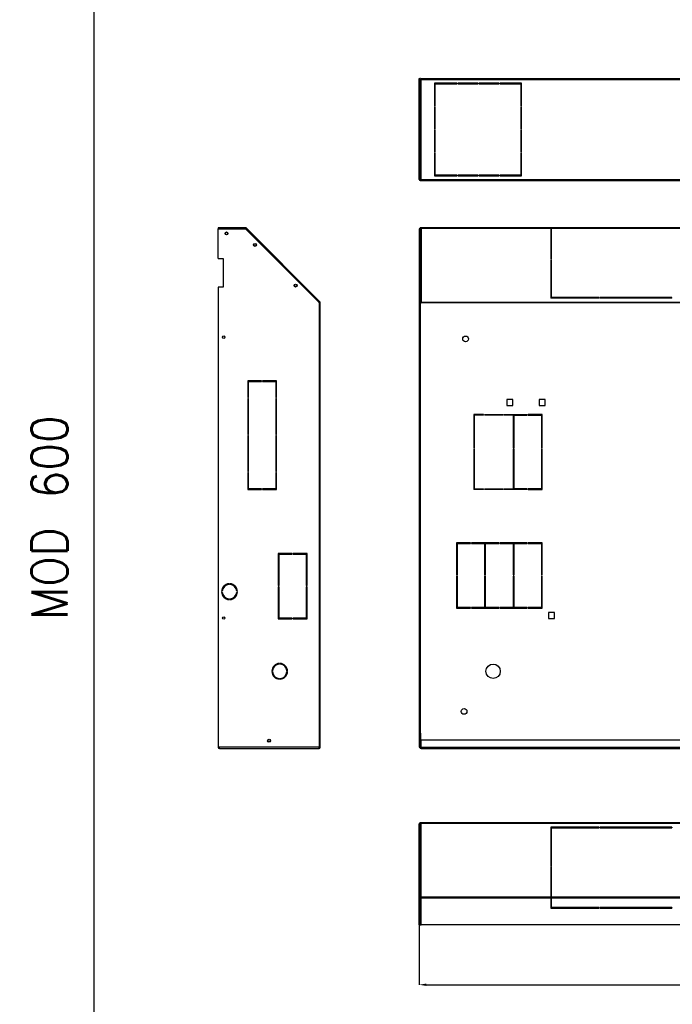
# Model space of a CAD drawing. Header units: inches. Extents: x -8834 to -3121, y 1010 to 9212.
# Tile 5 of 36: x -8834 to -7926, y 4041 to 5413. Entities that reach past the tile are written whole.
import ezdxf

# ---------------------------------------------------------------- set-up
doc = ezdxf.new("R2010")
doc.units = ezdxf.units.IN
doc.layers.add('1', color=7, linetype='Continuous')
doc.styles.add('CONVERTER_11', font='txt.shx', dxfattribs={"width": 0.9})
doc.dimstyles.new('Copia di Standard', dxfattribs={"dimtxt": 20, "dimasz": 10, "dimexe": 0.18, "dimexo": 0.0625, "dimgap": 10, "dimtad": 1, "dimdec": 1, "dimzin": 0, "dimdsep": 46, "dimtxsty": 'Standard', "dimcen": 0.09, "dimclrd": 4, "dimclre": 4, "dimadec": 0, "dimazin": 0, "dimtfac": 1, "dimtdec": 1, "dimtofl": 0, "dimtmove": 0, "dimatfit": 3, "dimfxl": 0.18, "dimtolj": 1, "dimtzin": 0, "dimarcsym": 0})

# ---------------------------------------------------------------- blocks, each defined once
blk = doc.blocks.new('*D38')
at = {"color": 3, "lineweight": -2, "transparency": 16777216}
for p, q in [((-7164.3, 4170.9), (-7164.3, 4068.6)), ((-8278.3, 4152.2), (-8278.3, 4068.6)), ((-8268.3, 4068.7), (-7174.3, 4068.7))]:
    blk.add_line(p, q, dxfattribs=at)
at = {"color": 3, "transparency": 16777216}
for points in [[(-8268.3, 4070.4), (-8268.3, 4067.1), (-8278.3, 4068.7)], [(-7174.3, 4070.4), (-7174.3, 4067.1), (-7164.3, 4068.7)]]:
    blk.add_solid(points, dxfattribs=at)
at = {"layer": 'Defpoints', "color": 0, "transparency": 16777216}
for p in [(-7164.3, 4170.9), (-8278.3, 4152.3), (-7164.3, 4068.7)]:
    blk.add_point(p, dxfattribs=at)
at = {"color": 3, "transparency": 16777216, "insert": (-7721.3, 4088.7), "char_height": 20, "attachment_point": 5}
blk.add_mtext('\\A1;1114.0', dxfattribs=at)

msp = doc.modelspace()

# ---------------------------------------------------------------- linework, layer by layer
at = {"color": 7, "linetype": 'Continuous'}
for p, q in [((-8278.28, 5190.21), (-8278.28, 5330.72)), ((-8278.28, 5330.72), (-8277.28, 5330.72)), ((-8277.28, 5190.21), (-8277.28, 5330.72)), ((-8277.18, 5329.22), (-8277.18, 5330.72)), ((-8276.18, 5330.72), (-8277.18, 5330.72)), ((-8277.18, 5329.22), (-8275.68, 5329.22)), ((-8277.18, 5190.21), (-8277.18, 5329.22)), ((-8276.18, 5329.22), (-8276.18, 5330.72)), ((-8275.68, 5330.72), (-8275.68, 5329.22)), ((-8275.68, 5330.72), (-7166.88, 5330.72)), ((-8226.03, 5324.22), (-8256.78, 5324.22)), ((-8256.78, 5324.22), (-8256.78, 5292.66)), ((-8255.78, 5323.22), (-8226.03, 5323.22)), ((-8255.78, 5292.66), (-8255.78, 5323.22)), ((-8226.03, 5323.22), (-8226.03, 5324.22)), ((-8196.53, 5324.22), (-8224.53, 5324.22)), ((-8224.53, 5324.22), (-8224.53, 5323.22)), ((-8224.53, 5323.22), (-8196.53, 5323.22)), ((-8196.53, 5323.22), (-8196.53, 5324.22)), ((-8195.03, 5324.22), (-8195.03, 5323.22)), ((-8167.03, 5324.22), (-8195.03, 5324.22)), ((-8195.03, 5323.22), (-8167.03, 5323.22)), ((-8167.03, 5323.22), (-8167.03, 5324.22)), ((-8165.53, 5324.22), (-8165.53, 5323.22)), ((-8135.78, 5324.22), (-8165.53, 5324.22)), ((-8165.53, 5323.22), (-8136.78, 5323.22)), ((-8136.78, 5323.22), (-8136.78, 5292.66)), ((-8135.78, 5292.66), (-8135.78, 5324.22)), ((-8256.78, 5292.66), (-8255.78, 5292.66)), ((-8256.78, 5291.16), (-8256.78, 5260.76)), ((-8255.78, 5291.16), (-8256.78, 5291.16)), ((-8255.78, 5260.76), (-8255.78, 5291.16)), ((-8136.78, 5292.66), (-8135.78, 5292.66)), ((-8135.78, 5291.16), (-8136.78, 5291.16)), ((-8136.78, 5291.16), (-8136.78, 5260.76)), ((-8135.78, 5260.76), (-8135.78, 5291.16)), ((-8256.78, 5260.76), (-8255.78, 5260.76)), ((-8256.78, 5259.26), (-8256.78, 5228.86)), ((-8255.78, 5259.26), (-8256.78, 5259.26)), ((-8255.78, 5228.86), (-8255.78, 5259.26)), ((-8136.78, 5260.76), (-8135.78, 5260.76)), ((-8136.78, 5259.26), (-8136.78, 5228.86)), ((-8135.78, 5259.26), (-8136.78, 5259.26)), ((-8135.78, 5228.86), (-8135.78, 5259.26)), ((-8256.78, 5228.86), (-8255.78, 5228.86)), ((-8255.78, 5227.36), (-8256.78, 5227.36)), ((-8256.78, 5227.36), (-8256.78, 5195.21)), ((-8255.78, 5196.21), (-8255.78, 5227.36)), ((-8136.78, 5228.86), (-8135.78, 5228.86)), ((-8136.78, 5227.36), (-8136.78, 5196.21)), ((-8135.78, 5227.36), (-8136.78, 5227.36)), ((-8135.78, 5195.21), (-8135.78, 5227.36)), ((-8277.18, 5190.21), (-8276.18, 5190.21)), ((-8276.78, 5189.71), (-8275.68, 5189.71)), ((-8276.78, 5188.71), (-8275.68, 5188.71)), ((-8276.18, 5190.21), (-8275.68, 5190.21)), ((-8275.68, 5190.21), (-8275.68, 5189.86)), ((-8275.68, 5189.86), (-8275.68, 5189.71)), ((-8275.68, 5189.71), (-8275.68, 5188.71)), ((-8275.68, 5188.71), (-7166.88, 5188.71)), ((-8256.78, 5195.21), (-8226.03, 5195.21)), ((-8226.03, 5196.21), (-8255.78, 5196.21)), ((-8226.03, 5195.21), (-8226.03, 5196.21)), ((-8224.53, 5196.21), (-8224.53, 5195.21)), ((-8196.53, 5196.21), (-8224.53, 5196.21)), ((-8224.53, 5195.21), (-8196.53, 5195.21)), ((-8196.53, 5195.21), (-8196.53, 5196.21)), ((-8195.03, 5196.21), (-8195.03, 5195.21)), ((-8167.03, 5196.21), (-8195.03, 5196.21)), ((-8195.03, 5195.21), (-8167.03, 5195.21)), ((-8167.03, 5195.21), (-8167.03, 5196.21)), ((-8136.78, 5196.21), (-8165.53, 5196.21)), ((-8165.53, 5196.21), (-8165.53, 5195.21)), ((-8165.53, 5195.21), (-8135.78, 5195.21)), ((-8557.88, 5123.1), (-8557.88, 5121.6)), ((-8520.23, 5123.1), (-8557.88, 5123.1)), ((-8557.88, 5080.35), (-8557.88, 5121.6)), ((-8557.88, 5121.6), (-8520.52, 5121.6)), ((-8520.17, 5121.25), (-8520.52, 5121.6)), ((-8520.46, 5121.54), (-8520.44, 5121.6)), ((-8520.23, 5122.1), (-8520.44, 5121.6)), ((-8520.23, 5123.1), (-8520.23, 5122.1)), ((-8520.17, 5121.25), (-8520.08, 5121.45)), ((-8417.67, 5018.74), (-8520.17, 5121.25)), ((-8520.08, 5121.45), (-8519.88, 5121.95)), ((-8519.88, 5121.95), (-8519.17, 5122.66)), ((-8416.31, 5019.8), (-8519.17, 5122.66)), ((-8277.28, 5121.6), (-8278.28, 5121.6)), ((-8278.28, 5121.6), (-8278.28, 5080.35)), ((-8277.28, 5080.35), (-8277.28, 5121.6)), ((-8277.18, 5108.1), (-8277.18, 5121.6)), ((-8276.18, 5121.45), (-8276.18, 5121.6)), ((-8276.18, 5108.1), (-8276.18, 5121.45)), ((-8275.68, 5121.95), (-8276.03, 5121.95)), ((-7166.88, 5123.1), (-8275.68, 5123.1)), ((-7166.88, 5122.1), (-8275.68, 5122.1)), ((-8094.88, 5121.95), (-8094.88, 5080.2)), ((-8093.88, 5080.2), (-8093.88, 5121.95)), ((-8277.18, 5107.95), (-8277.18, 5108.1)), ((-8276.18, 5108.1), (-8277.18, 5108.1)), ((-8277.18, 5018.74), (-8277.18, 5107.95)), ((-8277.18, 5107.95), (-8276.18, 5107.95)), ((-8276.18, 5107.95), (-8276.18, 5108.1)), ((-8276.18, 5018.74), (-8276.18, 5107.95)), ((-8557.88, 5080.35), (-8550.88, 5080.35)), ((-8550.88, 5080.35), (-8550.88, 5040.35)), ((-8277.28, 5080.35), (-8278.28, 5080.35)), ((-8278.28, 5080.35), (-8278.28, 5040.35)), ((-8277.28, 5080.35), (-8277.28, 5040.35)), ((-8094.88, 5080.2), (-8093.88, 5080.2)), ((-8094.88, 5080.2), (-8094.88, 5079.49)), ((-8094.88, 5079.49), (-8093.88, 5079.49)), ((-8094.88, 5078.43), (-8094.88, 5025.56)), ((-8093.88, 5078.43), (-8094.88, 5078.43)), ((-8093.88, 5079.49), (-8093.88, 5080.2)), ((-8093.88, 5025.86), (-8093.88, 5078.43)), ((-8550.88, 5040.35), (-8557.88, 5040.35)), ((-8557.88, 5040.35), (-8557.88, 4399.39)), ((-8278.28, 5040.35), (-8278.28, 4399.39)), ((-8278.28, 5040.35), (-8277.28, 5040.35)), ((-8277.28, 5018.45), (-8277.28, 5040.35)), ((-8417.37, 5018.74), (-8417.02, 5019.1)), ((-8417.02, 5019.1), (-8416.31, 5019.8)), ((-8275.68, 5018.74), (-8275.68, 5019.1)), ((-8028.13, 5025.56), (-8094.88, 5025.56)), ((-8094.88, 5025.56), (-8094.88, 5024.86)), ((-8028.13, 5024.86), (-8094.88, 5024.86)), ((-8028.13, 5025.86), (-8093.88, 5025.86)), ((-8028.13, 5025.56), (-8028.13, 5025.86)), ((-8028.13, 5024.86), (-8028.13, 5025.56)), ((-7926.63, 5025.86), (-8026.63, 5025.86)), ((-8026.63, 5025.86), (-8026.63, 5025.56)), ((-7926.63, 5025.56), (-8026.63, 5025.56)), ((-8026.63, 5025.56), (-8026.63, 5024.86)), ((-7926.63, 5024.86), (-8026.63, 5024.86)), ((-7926.63, 5025.56), (-7926.63, 5025.86)), ((-7926.63, 5024.86), (-7926.63, 5025.56)), ((-8417.37, 5018.45), (-8417.67, 5018.74)), ((-8417.67, 5018.74), (-8417.37, 5018.74)), ((-8417.37, 5018.45), (-8416.87, 5018.45)), ((-8416.87, 5018.45), (-8416.87, 5018.74)), ((-8416.87, 5018.45), (-8415.87, 5018.45)), ((-8415.87, 5018.45), (-8415.87, 5018.74)), ((-8415.87, 4399.39), (-8415.87, 5018.45)), ((-8277.28, 4399.39), (-8277.28, 5018.45)), ((-8277.28, 5018.45), (-8276.78, 5018.45)), ((-8276.18, 5018.74), (-8277.18, 5018.74)), ((-8276.78, 5018.45), (-8275.68, 5018.45)), ((-8275.68, 5018.74), (-8275.68, 5018.45)), ((-8497.62, 4909.97), (-8516.87, 4909.97)), ((-8516.87, 4909.97), (-8516.87, 4886.53)), ((-8497.62, 4908.97), (-8497.62, 4909.97)), ((-8496.12, 4909.97), (-8496.12, 4908.97)), ((-8476.87, 4909.97), (-8496.12, 4909.97)), ((-8476.87, 4886.53), (-8476.87, 4909.97)), ((-8515.87, 4908.97), (-8497.62, 4908.97)), ((-8515.87, 4886.53), (-8515.87, 4908.97)), ((-8496.12, 4908.97), (-8477.87, 4908.97)), ((-8477.87, 4908.97), (-8477.87, 4886.53)), ((-8516.87, 4886.53), (-8515.87, 4886.53)), ((-8516.87, 4885.03), (-8516.87, 4835.03)), ((-8515.87, 4885.03), (-8516.87, 4885.03)), ((-8515.87, 4835.03), (-8515.87, 4885.03)), ((-8477.87, 4886.53), (-8476.87, 4886.53)), ((-8477.87, 4885.03), (-8477.87, 4835.03)), ((-8476.87, 4885.03), (-8477.87, 4885.03)), ((-8476.87, 4835.03), (-8476.87, 4885.03)), ((-8156.33, 4883.59), (-8156.33, 4875.29)), ((-8148.03, 4883.59), (-8156.33, 4883.59)), ((-8148.03, 4875.29), (-8148.03, 4883.59)), ((-8103.03, 4883.59), (-8111.33, 4883.59)), ((-8111.33, 4883.59), (-8111.33, 4875.29)), ((-8103.03, 4875.29), (-8103.03, 4883.59)), ((-8156.33, 4875.29), (-8148.03, 4875.29)), ((-8111.33, 4875.29), (-8103.03, 4875.29)), ((-8202.28, 4862.79), (-8202.28, 4816.69)), ((-8188.5, 4862.79), (-8202.28, 4862.79)), ((-8201.28, 4816.69), (-8201.28, 4861.79)), ((-8188.5, 4861.79), (-8201.28, 4861.79)), ((-8188.5, 4862.79), (-8188.5, 4861.79)), ((-8187, 4862.79), (-8161.45, 4862.79)), ((-8187, 4861.79), (-8187, 4862.79)), ((-8161.45, 4861.79), (-8187, 4861.79)), ((-8161.45, 4862.79), (-8161.45, 4861.79)), ((-8159.95, 4861.79), (-8159.95, 4862.79)), ((-8159.95, 4862.79), (-8127.93, 4862.79)), ((-8147.18, 4861.79), (-8159.95, 4861.79)), ((-8147.18, 4861.79), (-8147.18, 4816.69)), ((-8146.18, 4816.69), (-8146.18, 4861.79)), ((-8146.18, 4861.79), (-8127.93, 4861.79)), ((-8127.93, 4861.79), (-8127.93, 4862.79)), ((-8126.43, 4862.79), (-8126.43, 4861.79)), ((-8107.18, 4862.79), (-8126.43, 4862.79)), ((-8126.43, 4861.79), (-8108.18, 4861.79)), ((-8108.18, 4861.79), (-8108.18, 4816.69)), ((-8107.18, 4816.69), (-8107.18, 4862.79)), ((-8516.87, 4835.03), (-8515.87, 4835.03)), ((-8516.87, 4833.53), (-8516.87, 4783.53)), ((-8515.87, 4833.53), (-8516.87, 4833.53)), ((-8515.87, 4783.53), (-8515.87, 4833.53)), ((-8477.87, 4835.03), (-8476.87, 4835.03)), ((-8476.87, 4833.53), (-8477.87, 4833.53)), ((-8477.87, 4833.53), (-8477.87, 4783.53)), ((-8476.87, 4783.53), (-8476.87, 4833.53)), ((-8202.28, 4816.69), (-8201.28, 4816.69)), ((-8202.28, 4815.19), (-8202.28, 4758.59)), ((-8201.28, 4815.19), (-8202.28, 4815.19)), ((-8201.28, 4759.59), (-8201.28, 4815.19)), ((-8147.18, 4816.69), (-8146.18, 4816.69)), ((-8147.18, 4815.19), (-8147.18, 4759.59)), ((-8146.18, 4815.19), (-8147.18, 4815.19)), ((-8146.18, 4759.59), (-8146.18, 4815.19)), ((-8108.18, 4816.69), (-8107.18, 4816.69)), ((-8107.18, 4815.19), (-8108.18, 4815.19)), ((-8108.18, 4815.19), (-8108.18, 4759.59)), ((-8107.18, 4758.59), (-8107.18, 4815.19)), ((-8516.87, 4783.53), (-8515.87, 4783.53)), ((-8516.87, 4782.03), (-8516.87, 4758.59)), ((-8515.87, 4782.03), (-8516.87, 4782.03)), ((-8515.87, 4759.59), (-8515.87, 4782.03)), ((-8477.87, 4783.53), (-8476.87, 4783.53)), ((-8476.87, 4782.03), (-8477.87, 4782.03)), ((-8477.87, 4782.03), (-8477.87, 4759.59)), ((-8476.87, 4758.59), (-8476.87, 4782.03)), ((-8516.87, 4758.59), (-8497.62, 4758.59)), ((-8497.62, 4759.59), (-8515.87, 4759.59)), ((-8497.62, 4758.59), (-8497.62, 4759.59)), ((-8496.12, 4759.59), (-8496.12, 4758.59)), ((-8477.87, 4759.59), (-8496.12, 4759.59)), ((-8496.12, 4758.59), (-8476.87, 4758.59)), ((-8188.5, 4758.59), (-8202.28, 4758.59)), ((-8201.28, 4759.59), (-8188.5, 4759.59)), ((-8188.5, 4759.59), (-8188.5, 4758.59)), ((-8187, 4759.59), (-8161.45, 4759.59)), ((-8187, 4758.59), (-8187, 4759.59)), ((-8161.45, 4758.59), (-8187, 4758.59)), ((-8161.45, 4759.59), (-8161.45, 4758.59)), ((-8159.95, 4759.59), (-8147.18, 4759.59)), ((-8159.95, 4758.59), (-8159.95, 4759.59)), ((-8127.93, 4758.59), (-8159.95, 4758.59)), ((-8127.93, 4759.59), (-8146.18, 4759.59)), ((-8127.93, 4758.59), (-8127.93, 4759.59)), ((-8126.43, 4759.59), (-8126.43, 4758.59)), ((-8108.18, 4759.59), (-8126.43, 4759.59)), ((-8126.43, 4758.59), (-8107.18, 4758.59)), ((-8226.08, 4684.29), (-8226.08, 4639.46)), ((-8206.83, 4684.29), (-8226.08, 4684.29)), ((-8225.08, 4683.29), (-8206.83, 4683.29)), ((-8225.08, 4639.46), (-8225.08, 4683.29)), ((-8206.83, 4683.29), (-8206.83, 4684.29)), ((-8167.38, 4684.29), (-8205.33, 4684.29)), ((-8205.33, 4684.29), (-8205.33, 4683.29)), ((-8205.33, 4683.29), (-8187.08, 4683.29)), ((-8187.08, 4683.29), (-8187.08, 4639.46)), ((-8186.08, 4639.46), (-8186.08, 4683.29)), ((-8186.08, 4683.29), (-8167.38, 4683.29)), ((-8167.38, 4683.29), (-8167.38, 4684.29)), ((-8165.88, 4684.29), (-8165.88, 4683.29)), ((-8127.93, 4684.29), (-8165.88, 4684.29)), ((-8165.88, 4683.29), (-8147.18, 4683.29)), ((-8147.18, 4683.29), (-8147.18, 4639.46)), ((-8146.18, 4639.46), (-8146.18, 4683.29)), ((-8146.18, 4683.29), (-8127.93, 4683.29)), ((-8127.93, 4683.29), (-8127.93, 4684.29)), ((-8126.43, 4684.29), (-8126.43, 4683.29)), ((-8107.18, 4684.29), (-8126.43, 4684.29)), ((-8126.43, 4683.29), (-8108.18, 4683.29)), ((-8108.18, 4683.29), (-8108.18, 4639.46)), ((-8107.18, 4639.46), (-8107.18, 4684.29)), ((-8455.12, 4669.47), (-8474.37, 4669.47)), ((-8474.37, 4669.47), (-8474.37, 4624.56)), ((-8473.37, 4668.47), (-8455.12, 4668.47)), ((-8473.37, 4624.56), (-8473.37, 4668.47)), ((-8455.12, 4668.47), (-8455.12, 4669.47)), ((-8453.62, 4669.47), (-8453.62, 4668.47)), ((-8434.37, 4669.47), (-8453.62, 4669.47)), ((-8453.62, 4668.47), (-8435.37, 4668.47)), ((-8435.37, 4668.47), (-8435.37, 4624.56)), ((-8434.37, 4624.56), (-8434.37, 4669.47)), ((-8226.08, 4639.46), (-8225.08, 4639.46)), ((-8226.08, 4637.96), (-8226.08, 4593.24)), ((-8225.08, 4637.96), (-8226.08, 4637.96)), ((-8225.08, 4594.24), (-8225.08, 4637.96)), ((-8187.08, 4639.46), (-8186.08, 4639.46)), ((-8187.08, 4637.96), (-8187.08, 4594.24)), ((-8186.08, 4637.96), (-8187.08, 4637.96)), ((-8186.08, 4594.24), (-8186.08, 4637.96)), ((-8147.18, 4639.46), (-8146.18, 4639.46)), ((-8147.18, 4637.96), (-8147.18, 4594.24)), ((-8146.18, 4637.96), (-8147.18, 4637.96)), ((-8146.18, 4594.24), (-8146.18, 4637.96)), ((-8108.18, 4639.46), (-8107.18, 4639.46)), ((-8107.18, 4637.96), (-8108.18, 4637.96)), ((-8108.18, 4637.96), (-8108.18, 4594.24)), ((-8107.18, 4593.24), (-8107.18, 4637.96)), ((-8542.78, 4626.14), (-8542.78, 4627.14)), ((-8541.78, 4627.14), (-8541.78, 4626.14)), ((-8474.37, 4624.56), (-8473.37, 4624.56)), ((-8473.37, 4623.06), (-8474.37, 4623.06)), ((-8474.37, 4623.06), (-8474.37, 4578.14)), ((-8473.37, 4579.14), (-8473.37, 4623.06)), ((-8435.37, 4624.56), (-8434.37, 4624.56)), ((-8434.37, 4623.06), (-8435.37, 4623.06)), ((-8435.37, 4623.06), (-8435.37, 4579.14)), ((-8434.37, 4578.14), (-8434.37, 4623.06)), ((-8553.27, 4616.65), (-8552.27, 4616.65)), ((-8552.27, 4615.65), (-8553.27, 4615.65)), ((-8532.3, 4616.65), (-8531.29, 4616.65)), ((-8531.29, 4615.65), (-8532.3, 4615.65)), ((-8542.78, 4605.16), (-8542.78, 4606.17)), ((-8541.78, 4606.17), (-8541.78, 4605.16)), ((-8206.83, 4594.24), (-8225.08, 4594.24)), ((-8206.83, 4593.24), (-8206.83, 4594.24)), ((-8205.33, 4594.24), (-8205.33, 4593.24)), ((-8187.08, 4594.24), (-8205.33, 4594.24)), ((-8167.38, 4594.24), (-8186.08, 4594.24)), ((-8167.38, 4593.24), (-8167.38, 4594.24)), ((-8147.18, 4594.24), (-8165.88, 4594.24)), ((-8165.88, 4594.24), (-8165.88, 4593.24)), ((-8127.93, 4594.24), (-8146.18, 4594.24)), ((-8127.93, 4593.24), (-8127.93, 4594.24)), ((-8108.18, 4594.24), (-8126.43, 4594.24)), ((-8126.43, 4594.24), (-8126.43, 4593.24)), ((-8226.08, 4593.24), (-8206.83, 4593.24)), ((-8205.33, 4593.24), (-8167.38, 4593.24)), ((-8165.88, 4593.24), (-8127.93, 4593.24)), ((-8126.43, 4593.24), (-8107.18, 4593.24)), ((-8089.73, 4587.04), (-8098.03, 4587.04)), ((-8098.03, 4587.04), (-8098.03, 4578.74)), ((-8089.73, 4578.74), (-8089.73, 4587.04)), ((-8474.37, 4578.14), (-8455.12, 4578.14)), ((-8455.12, 4579.14), (-8473.37, 4579.14)), ((-8455.12, 4578.14), (-8455.12, 4579.14)), ((-8453.62, 4579.14), (-8453.62, 4578.14)), ((-8435.37, 4579.14), (-8453.62, 4579.14)), ((-8453.62, 4578.14), (-8434.37, 4578.14)), ((-8098.03, 4578.74), (-8089.73, 4578.74)), ((-8472.87, 4515.28), (-8472.87, 4516.28)), ((-8471.87, 4516.28), (-8471.87, 4515.28)), ((-8483.36, 4505.79), (-8482.36, 4505.79)), ((-8482.36, 4504.79), (-8483.36, 4504.79)), ((-8462.39, 4505.79), (-8461.38, 4505.79)), ((-8461.38, 4504.79), (-8462.39, 4504.79)), ((-8472.87, 4494.3), (-8472.87, 4495.3)), ((-8471.87, 4495.3), (-8471.87, 4494.3)), ((-8277.18, 4399.39), (-8277.18, 4418.89)), ((-8276.18, 4418.89), (-8277.18, 4418.89)), ((-8276.18, 4418.89), (-8276.18, 4399.39)), ((-8275.68, 4399.39), (-8275.68, 4409.35)), ((-7166.88, 4409.35), (-8275.68, 4409.35)), ((-8556.88, 4399.39), (-8557.88, 4399.39)), ((-8556.38, 4399.39), (-8556.88, 4399.39)), ((-8556.38, 4398.89), (-8556.38, 4399.39)), ((-8417.37, 4399.39), (-8556.38, 4399.39)), ((-8556.38, 4397.89), (-8556.38, 4398.89)), ((-8556.38, 4397.89), (-8417.37, 4397.89)), ((-8417.37, 4399.39), (-8416.87, 4399.39)), ((-8417.37, 4398.89), (-8417.37, 4399.39)), ((-8417.37, 4397.89), (-8417.37, 4398.89)), ((-8416.87, 4399.39), (-8415.87, 4399.39)), ((-8278.28, 4399.39), (-8277.28, 4399.39)), ((-8277.28, 4399.39), (-8277.18, 4399.39)), ((-8276.18, 4399.39), (-8275.68, 4399.39)), ((-8275.68, 4399.39), (-8275.68, 4398.89)), ((-8275.68, 4398.89), (-8275.68, 4397.89)), ((-8275.68, 4397.89), (-7166.88, 4397.89)), ((-8278.28, 4189.63), (-8278.28, 4292.78)), ((-8278.28, 4292.78), (-8277.28, 4292.78)), ((-8277.28, 4292.78), (-8277.28, 4189.63)), ((-8277.18, 4190.07), (-8277.18, 4292.78)), ((-8275.68, 4294.28), (-8276.78, 4294.28)), ((-7166.88, 4294.28), (-8275.68, 4294.28)), ((-8275.68, 4294.28), (-8275.68, 4293.84)), ((-8028.13, 4288.08), (-8094.88, 4288.08)), ((-8094.88, 4288.08), (-8094.88, 4287.37)), ((-8094.88, 4287.37), (-8094.88, 4234.5)), ((-8028.13, 4287.37), (-8094.88, 4287.37)), ((-8093.88, 4234.5), (-8093.88, 4287.08)), ((-8093.88, 4287.08), (-8028.13, 4287.08)), ((-8028.13, 4288.08), (-8028.13, 4287.37)), ((-8028.13, 4287.37), (-8028.13, 4287.08)), ((-7926.63, 4288.08), (-8026.63, 4288.08)), ((-8026.63, 4287.37), (-8026.63, 4288.08)), ((-7926.63, 4287.37), (-8026.63, 4287.37)), ((-8026.63, 4287.08), (-8026.63, 4287.37)), ((-8026.63, 4287.08), (-7926.63, 4287.08)), ((-7926.63, 4288.08), (-7926.63, 4287.37)), ((-7926.63, 4287.37), (-7926.63, 4287.08)), ((-8093.88, 4234.5), (-8094.88, 4234.5)), ((-8094.88, 4233.44), (-8093.88, 4233.44)), ((-8094.88, 4233.44), (-8094.88, 4232.73)), ((-8094.88, 4232.73), (-8093.88, 4232.73)), ((-8094.88, 4232.73), (-8094.88, 4190.98)), ((-8093.88, 4232.73), (-8093.88, 4233.44)), ((-8093.88, 4190.98), (-8093.88, 4232.73)), ((-8277.28, 4189.63), (-8278.28, 4189.63)), ((-8278.28, 4152.27), (-8278.28, 4189.63)), ((-8277.28, 4152.27), (-8277.28, 4189.63)), ((-8277.18, 4189.71), (-8277.18, 4190.07)), ((-8277.18, 4152.27), (-8277.18, 4189.71)), ((-8275.68, 4190.27), (-8277.09, 4190.27)), ((-8277.09, 4189.92), (-8275.68, 4189.92)), ((-8276.18, 4189.92), (-8276.18, 4190.07)), ((-8275.68, 4190.98), (-8275.68, 4190.27)), ((-8275.68, 4190.27), (-8275.68, 4189.92)), ((-8094.88, 4189.92), (-8094.88, 4190.98)), ((-8094.88, 4189.92), (-8094.88, 4175.48)), ((-8093.88, 4189.92), (-8093.88, 4190.98)), ((-8093.88, 4176.48), (-8093.88, 4189.92)), ((-8094.88, 4175.48), (-8028.13, 4175.48)), ((-8028.13, 4176.48), (-8093.88, 4176.48)), ((-8028.13, 4176.48), (-8028.13, 4175.48)), ((-8026.63, 4175.48), (-8026.63, 4176.48)), ((-7926.63, 4176.48), (-8026.63, 4176.48)), ((-8026.63, 4175.48), (-7926.63, 4175.48)), ((-7926.63, 4176.48), (-7926.63, 4175.48)), ((-8277.28, 4152.27), (-8278.28, 4152.27)), ((-8277.18, 4152.27), (-8275.68, 4152.27)), ((-7166.88, 4152.27), (-8275.68, 4152.27))]:
    msp.add_line(p, q, dxfattribs=at)
at = {"color": 9, "linetype": 'Continuous'}
for p, q in [((-8275.68, 5190.21), (-8275.68, 5329.22)), ((-8275.68, 5329.22), (-7166.88, 5329.22)), ((-8255.78, 5293.07), (-8256.78, 5293.07)), ((-8135.78, 5293.07), (-8136.78, 5293.07)), ((-8256.78, 5292.72), (-8255.78, 5292.72)), ((-8136.78, 5292.72), (-8135.78, 5292.72)), ((-8275.68, 5190.21), (-7166.88, 5190.21)), ((-8520.52, 5121.6), (-8520.44, 5121.6)), ((-8417.37, 5018.74), (-8520.08, 5121.45)), ((-8275.68, 5121.95), (-8275.68, 5019.1)), ((-7166.88, 5019.1), (-8275.68, 5019.1)), ((-8417.37, 5018.45), (-8417.37, 4399.39)), ((-8276.78, 5018.45), (-8276.78, 4418.89)), ((-8275.68, 5018.74), (-7166.88, 5018.74)), ((-8275.68, 4399.39), (-7166.88, 4399.39)), ((-8275.68, 4293.84), (-7166.88, 4293.84)), ((-8275.68, 4190.98), (-8275.68, 4293.84)), ((-8275.68, 4190.98), (-8094.88, 4190.98)), ((-8275.68, 4189.92), (-8094.88, 4189.92)), ((-8275.68, 4152.27), (-8275.68, 4189.92)), ((-8093.88, 4190.98), (-7348.88, 4190.98)), ((-8093.88, 4189.92), (-7348.88, 4189.92))]:
    msp.add_line(p, q, dxfattribs=at)
at = {"color": 7, "linetype": 'Continuous'}
for centre, radius in [((-8546.38, 5115.1), 2), ((-8546.38, 5115.1), 1.75), ((-8506.82, 5099), 2), ((-8506.82, 5099), 1.75), ((-8450.25, 5042.43), 2), ((-8450.25, 5042.43), 1.75), ((-8550.38, 4970.6), 1.75), ((-8213.65, 4968.14), 4), ((-8550.38, 4579.39), 1.75), ((-8175.28, 4505.29), 10), ((-8215.78, 4449.39), 4), ((-8487.17, 4408.64), 2), ((-8487.17, 4408.64), 1.75)]:
    msp.add_circle(centre, radius, dxfattribs=at)
for centre, radius, start, end in [((-8276.78, 5190.21), 1.5, 180, 270), ((-8276.78, 5190.21), 0.5, 180, 270), ((-8520.23, 5121.6), 1.5, 45, 90), ((-8520.23, 5121.6), 0.5, 45, 90), ((-8275.68, 5121.6), 1.5, 90, 180), ((-8275.68, 5121.6), 0.5, 90, 180), ((-8275.68, 5121.45), 0.5, 90, 180), ((-8417.37, 5018.74), 0.5, 0, 45), ((-8417.37, 5018.74), 1.5, 0, 45), ((-8542.28, 4616.15), 11, 92.60525, 177.39475), ((-8542.28, 4616.15), 10, 92.86598, 177.13402), ((-8542.28, 4616.15), 11, 2.60525, 87.39475), ((-8542.28, 4616.15), 10, 2.86598, 87.13402), ((-8542.28, 4616.15), 11, 182.60525, 267.39475), ((-8542.28, 4616.15), 10, 182.86598, 267.13402), ((-8542.28, 4616.15), 10, 272.86598, 357.13402), ((-8542.28, 4616.15), 11, 272.60525, 357.39475), ((-8472.37, 4505.29), 11, 92.60525, 177.39475), ((-8472.37, 4505.29), 10, 92.86598, 177.13402), ((-8472.37, 4505.29), 11, 2.60525, 87.39475), ((-8472.37, 4505.29), 10, 2.86598, 87.13402), ((-8472.37, 4505.29), 11, 182.60525, 267.39475), ((-8472.37, 4505.29), 10, 182.86598, 267.13402), ((-8472.37, 4505.29), 10, 272.86598, 357.13402), ((-8472.37, 4505.29), 11, 272.60525, 357.39475), ((-8556.38, 4399.39), 1.5, 180, 270), ((-8556.38, 4399.39), 0.5, 180, 270), ((-8417.37, 4399.39), 1.5, 270, 0), ((-8417.37, 4399.39), 0.5, 270, 0), ((-8275.68, 4399.39), 1.5, 180, 270), ((-8275.68, 4399.39), 0.5, 180, 270), ((-8276.78, 4292.78), 1.5, 90, 180), ((-8276.78, 4292.78), 0.5, 124.25863, 180)]:
    msp.add_arc(centre, radius, start, end, dxfattribs=at)
for points in [[(-8277.18, 5190.21), (-8277.15, 5190), (-8277.06, 5189.8)], [(-8276.18, 5190.21), (-8276.16, 5190.12), (-8276.11, 5190.03), (-8276.03, 5189.96), (-8275.93, 5189.91), (-8275.81, 5189.87), (-8275.68, 5189.86)], [(-8276.18, 5018.74), (-8276.16, 5018.83), (-8276.11, 5018.92), (-8276.03, 5018.99), (-8275.93, 5019.05), (-8275.81, 5019.08), (-8275.68, 5019.1)], [(-8277.18, 4292.78), (-8277.13, 4293.05), (-8276.98, 4293.31), (-8276.74, 4293.53), (-8276.43, 4293.7), (-8276.07, 4293.8), (-8275.68, 4293.84)], [(-8277.09, 4190.27), (-8277.16, 4190.17), (-8277.18, 4190.07)], [(-8277.18, 4189.71), (-8277.16, 4189.82), (-8277.09, 4189.92)], [(-8277.09, 4190.27), (-8276.96, 4190.47), (-8276.77, 4190.64), (-8276.54, 4190.78), (-8276.28, 4190.89), (-8275.98, 4190.96), (-8275.68, 4190.98)], [(-8275.68, 4190.27), (-8275.81, 4190.27), (-8275.93, 4190.24), (-8276.03, 4190.21), (-8276.11, 4190.17), (-8276.16, 4190.12), (-8276.18, 4190.07)]]:
    msp.add_spline(points, degree=3, dxfattribs=at)
at = {"layer": '1', "color": 7, "linetype": 'Continuous'}
msp.add_line((-8730.71, 4009.61), (-8730.71, 5509.61), dxfattribs=at)

# ---------------------------------------------------------------- texts
at = {"layer": '1', "color": 1, "insert": (-8767.83, 4576.72), "char_height": 50, "attachment_point": 7, "rotation": 90, "line_spacing_factor": 1.20048, "style": 'CONVERTER_11'}
msp.add_mtext('MOD 600', dxfattribs=at)

# ---------------------------------------------------------------- dimensions: what is measured, and where the dimension line sits
at = {"color": 3}
dim = msp.add_linear_dim(base=(-7164.28, 4068.74), p1=(-8278.28, 4152.27), p2=(-7164.28, 4170.95), dimstyle='Copia di Standard', override={"dimclrd": 3, "dimclre": 3, "dimclrt": 3}, dxfattribs=at)
dim.commit()
dim.dimension.update_dxf_attribs({"geometry": '*D38', "text_midpoint": (-7721.28, 4088.74)})

doc.saveas('drawing.dxf')
